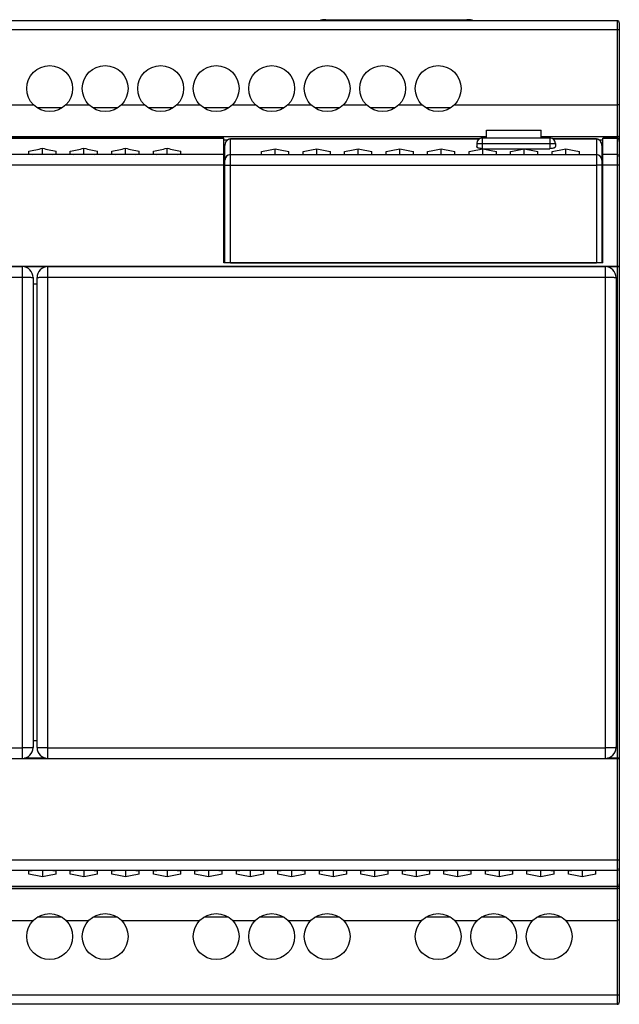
# Model space of a CAD drawing. Extents: x 0 to 420, y 0 to 297.
# Tile 6 of 9: x 214 to 269, y 105 to 195. Entities that reach past the tile are written whole.
import ezdxf

# ---------------------------------------------------------------- set-up
doc = ezdxf.new("R2010")
doc.units = 0
doc.header["$LTSCALE"] = 23.1
doc.layers.get('0').update_dxf_attribs({"linetype": 'CONTINUOUS'})
for name, color, linetype in [('02___PRT_ALL_AXES', 7, 'CONTINUOUS'), ('CHANFREINS', 7, 'CONTINUOUS'), ('CONGES', 7, 'CONTINUOUS')]:
    doc.layers.add(name, color=color, linetype=linetype)

msp = doc.modelspace()

# ---------------------------------------------------------------- linework, layer by layer
at = {"color": 7, "linetype": 'CONTINUOUS'}
for p, q in [((244.111, 194.71), (252.111, 194.71)), ((232.311, 172.46), (232.311, 183.863)), ((267.011, 172.46), (267.011, 183.863)), ((215.711, 182.36), (215.711, 182.944)), ((219.511, 182.36), (219.511, 182.944)), ((223.311, 182.36), (223.311, 182.944)), ((227.111, 182.36), (227.111, 182.944)), ((232.311, 183.718), (232.669, 183.718)), ((237.011, 182.37), (237.011, 182.904)), ((240.811, 182.37), (240.811, 182.904)), ((244.611, 182.37), (244.611, 182.904)), ((248.411, 182.37), (248.411, 182.904)), ((252.211, 182.37), (252.211, 182.904)), ((256.011, 182.904), (259.811, 182.904)), ((256.011, 182.37), (256.011, 182.904)), ((259.811, 182.37), (259.811, 182.904)), ((263.611, 182.37), (263.611, 182.904)), ((266.652, 183.718), (267.011, 183.718)), ((232.311, 182.36), (144.111, 182.36)), ((214.461, 182.403), (214.461, 182.691)), ((216.961, 182.403), (216.961, 182.691)), ((218.261, 182.403), (218.261, 182.691)), ((220.761, 182.403), (220.761, 182.691)), ((222.061, 182.403), (222.061, 182.691)), ((224.561, 182.403), (224.561, 182.691)), ((225.861, 182.403), (225.861, 182.691)), ((228.361, 182.403), (228.361, 182.691)), ((235.761, 182.393), (235.761, 182.662)), ((238.261, 182.393), (238.261, 182.662)), ((239.561, 182.393), (239.561, 182.662)), ((242.061, 182.393), (242.061, 182.662)), ((243.361, 182.393), (243.361, 182.662)), ((245.861, 182.393), (245.861, 182.662)), ((247.161, 182.393), (247.161, 182.662)), ((249.661, 182.393), (249.661, 182.662)), ((250.961, 182.393), (250.961, 182.662)), ((253.461, 182.393), (253.461, 182.662)), ((254.761, 182.393), (254.761, 182.662)), ((257.261, 182.393), (257.261, 182.662)), ((258.561, 182.393), (258.561, 182.662)), ((261.061, 182.393), (261.061, 182.662)), ((262.361, 182.393), (262.361, 182.662)), ((264.861, 182.393), (264.861, 182.662)), ((268.311, 182.36), (267.011, 182.36)), ((144.961, 172.11), (213.861, 172.11)), ((216.211, 172.11), (267.211, 172.11)), ((267.011, 172.46), (232.311, 172.46)), ((214.861, 171.11), (214.861, 128.11)), ((215.211, 128.11), (215.211, 171.11)), ((268.211, 171.11), (268.211, 128.11)), ((144.961, 127.11), (213.861, 127.11)), ((216.211, 127.11), (267.211, 127.11)), ((214.461, 116.528), (214.461, 116.816)), ((215.711, 116.86), (215.711, 116.276)), ((216.961, 116.528), (216.961, 116.816)), ((218.261, 116.528), (218.261, 116.816)), ((219.511, 116.86), (219.511, 116.276)), ((220.761, 116.528), (220.761, 116.816)), ((222.061, 116.528), (222.061, 116.816)), ((223.311, 116.86), (223.311, 116.276)), ((224.561, 116.528), (224.561, 116.816)), ((225.861, 116.528), (225.861, 116.816)), ((227.111, 116.86), (227.111, 116.276)), ((228.361, 116.528), (228.361, 116.816)), ((229.661, 116.528), (229.661, 116.816)), ((230.911, 116.86), (230.911, 116.276)), ((232.161, 116.528), (232.161, 116.816)), ((233.461, 116.528), (233.461, 116.816)), ((234.711, 116.86), (234.711, 116.276)), ((235.961, 116.528), (235.961, 116.816)), ((237.261, 116.528), (237.261, 116.816)), ((238.511, 116.86), (238.511, 116.276)), ((239.761, 116.528), (239.761, 116.816)), ((241.061, 116.528), (241.061, 116.816)), ((242.311, 116.86), (242.311, 116.276)), ((243.561, 116.528), (243.561, 116.816)), ((244.861, 116.528), (244.861, 116.816)), ((246.111, 116.86), (246.111, 116.276)), ((247.361, 116.528), (247.361, 116.816)), ((248.661, 116.528), (248.661, 116.816)), ((249.911, 116.86), (249.911, 116.276)), ((251.161, 116.528), (251.161, 116.816)), ((252.461, 116.528), (252.461, 116.816)), ((253.711, 116.86), (253.711, 116.276)), ((254.961, 116.528), (254.961, 116.816)), ((256.261, 116.528), (256.261, 116.816)), ((257.511, 116.86), (257.511, 116.276)), ((258.761, 116.528), (258.761, 116.816)), ((260.061, 116.528), (260.061, 116.816)), ((261.311, 116.86), (261.311, 116.276)), ((262.561, 116.528), (262.561, 116.816)), ((263.861, 116.528), (263.861, 116.816)), ((265.111, 116.86), (265.111, 116.276)), ((266.361, 116.528), (266.361, 116.816))]:
    msp.add_line(p, q, dxfattribs=at)
at = {"color": 9, "linetype": 'CONTINUOUS'}
for p, q in [((232.311, 183.844), (144.111, 183.844)), ((268.311, 183.844), (267.011, 183.844)), ((232.311, 181.412), (144.111, 181.412)), ((268.311, 181.412), (267.011, 181.412)), ((213.861, 172.11), (213.861, 127.11)), ((216.211, 127.11), (216.211, 172.11)), ((267.211, 172.11), (267.211, 127.11)), ((144.961, 171.152), (213.861, 171.152)), ((216.211, 171.152), (267.211, 171.152)), ((144.961, 128.067), (213.861, 128.067)), ((216.211, 128.067), (267.211, 128.067))]:
    msp.add_line(p, q, dxfattribs=at)
at = {"color": 7, "linetype": 'CONTINUOUS'}
for centre, radius, start, end in [((241.661, 192.71), 2, 90, 108.08192), ((254.561, 192.71), 2, 71.91808, 90), ((213.861, 171.11), 1, 0, 90), ((216.211, 171.11), 1, 90, 180), ((267.211, 171.11), 1, 0, 90), ((213.861, 128.11), 1, 270, 360), ((216.211, 128.11), 1, 180, 270), ((267.211, 128.11), 1, 270, 360)]:
    msp.add_arc(centre, radius, start, end, dxfattribs=at)
for centre, major_axis, ratio, start_param, end_param in [((210.514, 190.36), (13.856, 0), 0.57735, -1.281961, -1.186349), ((220.908, 190.36), (13.856, 0), 0.57735, -1.955244, -1.859632), ((214.314, 190.36), (13.856, 0), 0.57735, -1.281961, -1.186349), ((224.708, 190.36), (13.856, 0), 0.57735, -1.955244, -1.859632), ((218.114, 190.36), (13.856, 0), 0.57735, -1.281961, -1.186349), ((228.508, 190.36), (13.856, 0), 0.57735, -1.955244, -1.859632), ((221.914, 190.36), (13.856, 0), 0.57735, -1.281961, -1.186349), ((232.308, 190.36), (13.856, 0), 0.57735, -1.955244, -1.859632), ((231.984, 190.36), (13.866, 0), 0.57694, -1.294959, -1.199847), ((242.034, 190.36), (13.856, 0), 0.57735, -1.941745, -1.846567), ((235.784, 190.36), (13.866, 0), 0.57694, -1.294959, -1.199847), ((245.834, 190.36), (13.856, 0), 0.57735, -1.941745, -1.846567), ((239.584, 190.36), (13.866, 0), 0.57694, -1.294959, -1.199847), ((249.634, 190.36), (13.856, 0), 0.57735, -1.941745, -1.846567), ((243.384, 190.36), (13.866, 0), 0.57694, -1.294959, -1.199847), ((253.434, 190.36), (13.856, 0), 0.57735, -1.941745, -1.846567), ((247.184, 190.36), (13.866, 0), 0.57694, -1.294959, -1.199847), ((257.234, 190.36), (13.856, 0), 0.57735, -1.941745, -1.846567), ((250.984, 190.36), (13.866, 0), 0.57694, -1.294959, -1.199847), ((261.034, 190.36), (13.856, 0), 0.57735, -1.941745, -1.846567), ((254.784, 190.36), (13.866, 0), 0.57694, -1.294959, -1.199847), ((264.834, 190.36), (13.856, 0), 0.57735, -1.941745, -1.846567), ((258.584, 190.36), (13.866, 0), 0.57694, -1.294959, -1.199847), ((268.634, 190.36), (13.856, 0), 0.57735, -1.941745, -1.846567), ((215.908, 190.36), (13.856, 0), 0.57735, -1.675401, -1.652843), ((215.514, 190.36), (13.856, 0), 0.57735, -1.48875, -1.466192), ((219.708, 190.36), (13.856, 0), 0.57735, -1.675401, -1.652843), ((219.314, 190.36), (13.856, 0), 0.57735, -1.48875, -1.466192), ((223.508, 190.36), (13.856, 0), 0.57735, -1.675401, -1.652843), ((223.114, 190.36), (13.856, 0), 0.57735, -1.48875, -1.466192), ((227.308, 190.36), (13.856, 0), 0.57735, -1.675401, -1.652843), ((226.914, 190.36), (13.856, 0), 0.57735, -1.48875, -1.466192), ((237.035, 190.36), (13.856, 0), 0.57735, -1.66289, -1.61774), ((231.984, 190.36), (14.733, 0), 0.57694, -1.226061, -1.222628), ((242.034, 190.36), (14.722, 0), 0.57735, -1.918965, -1.915532), ((236.986, 190.36), (13.866, 0), 0.57694, 4.7593, 4.804418), ((240.835, 190.36), (13.856, 0), 0.57735, -1.66289, -1.61774), ((235.784, 190.36), (14.733, 0), 0.57694, -1.226061, -1.222628), ((245.834, 190.36), (14.722, 0), 0.57735, -1.918965, -1.915532), ((240.786, 190.36), (13.866, 0), 0.57694, 4.7593, 4.804418), ((244.635, 190.36), (13.856, 0), 0.57735, -1.66289, -1.61774), ((239.584, 190.36), (14.733, 0), 0.57694, -1.226061, -1.222628), ((249.634, 190.36), (14.722, 0), 0.57735, -1.918965, -1.915532), ((244.586, 190.36), (13.866, 0), 0.57694, 4.7593, 4.804418), ((248.435, 190.36), (13.856, 0), 0.57735, -1.66289, -1.61774), ((243.384, 190.36), (14.733, 0), 0.57694, -1.226061, -1.222628), ((253.434, 190.36), (14.722, 0), 0.57735, -1.918965, -1.915532), ((248.386, 190.36), (13.866, 0), 0.57694, 4.7593, 4.804418), ((252.235, 190.36), (13.856, 0), 0.57735, -1.66289, -1.61774), ((247.184, 190.36), (14.733, 0), 0.57694, -1.226061, -1.222628), ((257.234, 190.36), (14.722, 0), 0.57735, -1.918965, -1.915532), ((252.186, 190.36), (13.866, 0), 0.57694, 4.7593, 4.804418), ((256.035, 190.36), (13.856, 0), 0.57735, -1.66289, -1.61774), ((250.984, 190.36), (14.733, 0), 0.57694, -1.226061, -1.222628), ((261.034, 190.36), (14.722, 0), 0.57735, -1.918965, -1.915532), ((255.986, 190.36), (13.866, 0), 0.57694, 4.7593, 4.804418), ((259.835, 190.36), (13.856, 0), 0.57735, -1.66289, -1.61774), ((254.784, 190.36), (14.733, 0), 0.57694, -1.226061, -1.222628), ((264.834, 190.36), (14.722, 0), 0.57735, -1.918965, -1.915532), ((259.786, 190.36), (13.866, 0), 0.57694, 4.7593, 4.804418), ((263.635, 190.36), (13.856, 0), 0.57735, -1.66289, -1.61774), ((258.584, 190.36), (14.733, 0), 0.57694, -1.226061, -1.222628), ((268.634, 190.36), (14.722, 0), 0.57735, -1.918965, -1.915532), ((215.908, 108.86), (13.856, 0), 0.57735, 1.652843, 1.675401), ((210.514, 108.86), (13.856, 0), 0.57735, 1.186349, 1.281961), ((220.908, 108.86), (13.856, 0), 0.57735, 1.859632, 1.955244), ((215.514, 108.86), (13.856, 0), 0.57735, 1.466192, 1.48875), ((219.708, 108.86), (13.856, 0), 0.57735, 1.652843, 1.675401), ((214.314, 108.86), (13.856, 0), 0.57735, 1.186349, 1.281961), ((224.708, 108.86), (13.856, 0), 0.57735, 1.859632, 1.955244), ((219.314, 108.86), (13.856, 0), 0.57735, 1.466192, 1.48875), ((223.508, 108.86), (13.856, 0), 0.57735, 1.652843, 1.675401), ((218.114, 108.86), (13.856, 0), 0.57735, 1.186349, 1.281961), ((228.508, 108.86), (13.856, 0), 0.57735, 1.859632, 1.955244), ((223.114, 108.86), (13.856, 0), 0.57735, 1.466192, 1.48875), ((227.308, 108.86), (13.856, 0), 0.57735, 1.652843, 1.675401), ((221.914, 108.86), (13.856, 0), 0.57735, 1.186349, 1.281961), ((232.308, 108.86), (13.856, 0), 0.57735, 1.859632, 1.955244), ((226.914, 108.86), (13.856, 0), 0.57735, 1.466192, 1.48875), ((231.108, 108.86), (13.856, 0), 0.57735, 1.652843, 1.675401), ((225.714, 108.86), (13.856, 0), 0.57735, 1.186349, 1.281961), ((236.108, 108.86), (13.856, 0), 0.57735, 1.859632, 1.955244), ((230.714, 108.86), (13.856, 0), 0.57735, 1.466192, 1.48875), ((234.908, 108.86), (13.856, 0), 0.57735, 1.652843, 1.675401), ((229.514, 108.86), (13.856, 0), 0.57735, 1.186349, 1.281961), ((239.908, 108.86), (13.856, 0), 0.57735, 1.859632, 1.955244), ((234.514, 108.86), (13.856, 0), 0.57735, 1.466192, 1.48875), ((238.708, 108.86), (13.856, 0), 0.57735, 1.652843, 1.675401), ((233.314, 108.86), (13.856, 0), 0.57735, 1.186349, 1.281961), ((243.708, 108.86), (13.856, 0), 0.57735, 1.859632, 1.955244), ((238.314, 108.86), (13.856, 0), 0.57735, 1.466192, 1.48875), ((242.508, 108.86), (13.856, 0), 0.57735, 1.652843, 1.675401), ((237.114, 108.86), (13.856, 0), 0.57735, 1.186349, 1.281961), ((247.508, 108.86), (13.856, 0), 0.57735, 1.859632, 1.955244), ((242.114, 108.86), (13.856, 0), 0.57735, 1.466192, 1.48875), ((246.308, 108.86), (13.856, 0), 0.57735, 1.652843, 1.675401), ((240.914, 108.86), (13.856, 0), 0.57735, 1.186349, 1.281961), ((251.308, 108.86), (13.856, 0), 0.57735, 1.859632, 1.955244), ((245.914, 108.86), (13.856, 0), 0.57735, 1.466192, 1.48875), ((250.108, 108.86), (13.856, 0), 0.57735, 1.652843, 1.675401), ((244.714, 108.86), (13.856, 0), 0.57735, 1.186349, 1.281961), ((255.108, 108.86), (13.856, 0), 0.57735, 1.859632, 1.955244), ((249.714, 108.86), (13.856, 0), 0.57735, 1.466192, 1.48875), ((253.908, 108.86), (13.856, 0), 0.57735, 1.652843, 1.675401), ((248.514, 108.86), (13.856, 0), 0.57735, 1.186349, 1.281961), ((258.908, 108.86), (13.856, 0), 0.57735, 1.859632, 1.955244), ((253.514, 108.86), (13.856, 0), 0.57735, 1.466192, 1.48875), ((257.708, 108.86), (13.856, 0), 0.57735, 1.652843, 1.675401), ((252.314, 108.86), (13.856, 0), 0.57735, 1.186349, 1.281961), ((262.708, 108.86), (13.856, 0), 0.57735, 1.859632, 1.955244), ((257.314, 108.86), (13.856, 0), 0.57735, 1.466192, 1.48875), ((261.508, 108.86), (13.856, 0), 0.57735, 1.652843, 1.675401), ((256.114, 108.86), (13.856, 0), 0.57735, 1.186349, 1.281961), ((266.508, 108.86), (13.856, 0), 0.57735, 1.859632, 1.955244), ((261.114, 108.86), (13.856, 0), 0.57735, 1.466192, 1.48875), ((265.308, 108.86), (13.856, 0), 0.57735, 1.652843, 1.675401), ((259.914, 108.86), (13.856, 0), 0.57735, 1.186349, 1.281961), ((270.308, 108.86), (13.856, 0), 0.57735, 1.859632, 1.955244)]:
    msp.add_ellipse(centre, major_axis=major_axis, ratio=ratio, start_param=start_param, end_param=end_param, dxfattribs=at)
at = {"color": 9, "linetype": 'CONTINUOUS'}
for points, knots in [([(213.861, 171.152), (213.926, 171.152), (214.053, 171.152), (214.238, 171.149), (214.409, 171.145), (214.559, 171.14), (214.668, 171.135), (214.74, 171.13), (214.782, 171.126), (214.814, 171.123), (214.839, 171.119), (214.852, 171.115), (214.861, 171.112), (214.861, 171.11)], [0, 0, 0, 0, 0.194273, 0.381455, 0.553789, 0.704879, 0.82903, 0.879427, 0.921426, 0.95462, 0.978707, 0.993643, 1, 1, 1, 1]), ([(215.211, 171.11), (215.211, 171.112), (215.219, 171.115), (215.232, 171.119), (215.257, 171.123), (215.29, 171.126), (215.332, 171.13), (215.404, 171.135), (215.513, 171.14), (215.662, 171.145), (215.833, 171.149), (216.018, 171.152), (216.146, 171.152), (216.211, 171.152)], [0, 0, 0, 0, 0.006352, 0.021277, 0.045378, 0.078568, 0.120545, 0.170958, 0.295071, 0.446211, 0.618532, 0.805614, 1, 1, 1, 1]), ([(267.211, 171.152), (267.276, 171.152), (267.403, 171.152), (267.589, 171.149), (267.759, 171.145), (267.909, 171.14), (268.018, 171.135), (268.09, 171.13), (268.132, 171.126), (268.164, 171.123), (268.189, 171.119), (268.202, 171.115), (268.211, 171.112), (268.211, 171.11)], [0, 0, 0, 0, 0.194375, 0.381443, 0.553767, 0.704912, 0.829028, 0.879442, 0.921422, 0.954617, 0.978719, 0.993647, 1, 1, 1, 1]), ([(214.861, 128.11), (214.861, 128.107), (214.852, 128.104), (214.839, 128.101), (214.814, 128.097), (214.782, 128.093), (214.74, 128.089), (214.668, 128.084), (214.559, 128.079), (214.409, 128.074), (214.238, 128.07), (214.053, 128.068), (213.926, 128.067), (213.861, 128.067)], [0, 0, 0, 0, 0.006357, 0.021293, 0.04538, 0.078574, 0.120573, 0.17097, 0.295121, 0.446211, 0.618545, 0.805727, 1, 1, 1, 1]), ([(216.211, 128.067), (216.146, 128.067), (216.018, 128.068), (215.833, 128.07), (215.662, 128.074), (215.513, 128.079), (215.404, 128.084), (215.332, 128.089), (215.29, 128.093), (215.257, 128.097), (215.232, 128.101), (215.219, 128.104), (215.211, 128.107), (215.211, 128.11)], [0, 0, 0, 0, 0.194384, 0.381461, 0.55378, 0.70492, 0.829034, 0.879446, 0.921425, 0.954618, 0.97872, 0.993647, 1, 1, 1, 1]), ([(268.211, 128.11), (268.211, 128.107), (268.202, 128.104), (268.189, 128.101), (268.164, 128.097), (268.132, 128.093), (268.09, 128.089), (268.018, 128.084), (267.909, 128.079), (267.759, 128.074), (267.589, 128.07), (267.403, 128.068), (267.276, 128.067), (267.211, 128.067)], [0, 0, 0, 0, 0.006353, 0.021281, 0.045383, 0.078578, 0.120558, 0.170972, 0.295088, 0.446233, 0.618557, 0.805625, 1, 1, 1, 1])]:
    msp.add_open_spline(points, degree=3, knots=knots, dxfattribs=at)
at = {"layer": '02___PRT_ALL_AXES', "color": 9, "linetype": 'CONTINUOUS'}
for p, q in [((202.617, 186.926), (214.884, 186.926)), ((217.507, 186.648), (215.235, 186.648)), ((217.857, 186.926), (219.964, 186.926)), ((222.587, 186.648), (220.315, 186.648)), ((222.937, 186.926), (225.044, 186.926)), ((227.667, 186.648), (225.395, 186.648)), ((228.017, 186.926), (230.124, 186.926)), ((232.747, 186.648), (230.475, 186.648)), ((233.097, 186.926), (235.204, 186.926)), ((237.827, 186.648), (235.555, 186.648)), ((238.177, 186.926), (240.284, 186.926)), ((242.907, 186.648), (240.635, 186.648)), ((243.257, 186.926), (245.364, 186.926)), ((247.987, 186.648), (245.715, 186.648)), ((248.337, 186.926), (250.444, 186.926)), ((253.067, 186.648), (250.795, 186.648)), ((212.777, 112.293), (214.884, 112.293)), ((217.507, 112.571), (215.235, 112.571)), ((217.857, 112.293), (219.964, 112.293)), ((222.587, 112.571), (220.315, 112.571)), ((222.937, 112.293), (230.124, 112.293)), ((232.747, 112.571), (230.475, 112.571)), ((233.097, 112.293), (235.204, 112.293)), ((237.827, 112.571), (235.555, 112.571)), ((238.177, 112.293), (240.284, 112.293)), ((242.907, 112.571), (240.635, 112.571)), ((243.257, 112.293), (250.444, 112.293)), ((253.067, 112.571), (250.795, 112.571)), ((253.417, 112.293), (255.524, 112.293)), ((258.147, 112.571), (255.875, 112.571)), ((258.497, 112.293), (260.604, 112.293)), ((263.227, 112.571), (260.955, 112.571))]:
    msp.add_line(p, q, dxfattribs=at)
at = {"layer": '02___PRT_ALL_AXES', "color": 7, "linetype": 'CONTINUOUS'}
for p, q in [((232.411, 180.76), (232.311, 180.76)), ((215.211, 170.51), (214.861, 170.51)), ((215.211, 128.71), (214.861, 128.71))]:
    msp.add_line(p, q, dxfattribs=at)
for centre in [(216.371, 188.41), (221.451, 188.41), (226.531, 188.41), (231.611, 188.41), (236.691, 188.41), (241.771, 188.41), (246.851, 188.41), (251.931, 188.41), (216.371, 110.81), (221.451, 110.81), (231.611, 110.81), (236.691, 110.81), (241.771, 110.81), (251.931, 110.81), (257.011, 110.81), (262.091, 110.81)]:
    msp.add_circle(centre, 2.1, dxfattribs=at)
at = {"layer": 'CHANFREINS', "color": 7, "linetype": 'CONTINUOUS'}
for p, q in [((241.661, 194.71), (244.111, 194.71)), ((243.611, 194.61), (243.611, 194.71)), ((244.111, 194.61), (244.111, 194.71)), ((252.111, 194.71), (252.111, 194.61)), ((252.111, 194.71), (254.561, 194.71)), ((252.611, 194.71), (252.611, 194.61))]:
    msp.add_line(p, q, dxfattribs=at)
at = {"layer": 'CONGES', "color": 7, "linetype": 'CONTINUOUS'}
for p, q in [((268.311, 194.61), (144.111, 194.61)), ((268.511, 194.41), (268.511, 104.81)), ((232.311, 183.863), (144.111, 183.863)), ((255.961, 183.886), (262.161, 183.886)), ((256.361, 183.886), (256.361, 184.612)), ((256.361, 183.91), (261.361, 183.91)), ((261.361, 183.886), (261.361, 184.612)), ((268.311, 183.863), (267.011, 183.863)), ((232.411, 172.46), (232.411, 183.212)), ((255.668, 183.792), (232.911, 183.792)), ((255.461, 183.386), (255.461, 183.118)), ((255.961, 182.904), (256.011, 182.904)), ((259.811, 182.904), (262.161, 182.904)), ((266.411, 183.792), (262.453, 183.792)), ((262.661, 183.386), (262.661, 183.118)), ((266.911, 183.212), (266.911, 172.46)), ((232.311, 182.36), (144.111, 182.36)), ((232.911, 182.36), (266.411, 182.36)), ((268.311, 182.36), (267.011, 182.36)), ((232.911, 172.46), (266.411, 172.46)), ((268.311, 116.86), (144.111, 116.86)), ((268.311, 115.357), (144.111, 115.357)), ((268.311, 104.61), (144.111, 104.61))]:
    msp.add_line(p, q, dxfattribs=at)
at = {"layer": 'CONGES', "color": 9, "linetype": 'CONTINUOUS'}
for p, q in [((268.311, 193.783), (144.111, 193.783)), ((268.311, 194.61), (268.311, 104.61)), ((253.417, 186.926), (268.311, 186.926)), ((144.111, 184.025), (256.361, 184.025)), ((255.961, 183.886), (255.961, 182.904)), ((256.361, 184.612), (261.361, 184.612)), ((261.361, 184.025), (268.311, 184.025)), ((262.161, 183.886), (262.161, 182.904)), ((232.911, 183.775), (232.911, 183.792)), ((232.911, 172.46), (232.911, 183.775)), ((255.647, 183.775), (232.911, 183.775)), ((255.461, 183.386), (262.661, 183.386)), ((266.411, 183.775), (262.475, 183.775)), ((266.411, 183.792), (266.411, 172.46)), ((232.911, 181.412), (266.411, 181.412)), ((268.311, 172.136), (144.111, 172.136)), ((215.992, 172.083), (214.075, 172.083)), ((268.511, 172.083), (267.43, 172.083)), ((268.311, 127.083), (144.111, 127.083)), ((215.992, 127.136), (214.075, 127.136)), ((268.511, 127.136), (267.43, 127.136)), ((268.311, 117.807), (144.111, 117.807)), ((268.311, 115.375), (144.111, 115.375)), ((144.111, 115.194), (268.311, 115.194)), ((263.577, 112.293), (268.311, 112.293)), ((268.311, 105.436), (144.111, 105.436))]:
    msp.add_line(p, q, dxfattribs=at)
at = {"layer": 'CONGES', "color": 7, "linetype": 'CONTINUOUS'}
for points in [[(268.511, 183.572), (268.509, 183.616), (268.5, 183.668), (268.486, 183.716), (268.466, 183.76), (268.439, 183.799), (268.406, 183.83), (268.367, 183.852), (268.325, 183.862), (268.311, 183.863)], [(232.911, 183.792), (232.856, 183.789), (232.784, 183.773), (232.713, 183.745), (232.645, 183.703), (232.583, 183.65), (232.528, 183.585), (232.482, 183.511), (232.447, 183.427), (232.422, 183.336), (232.411, 183.239), (232.411, 183.211)], [(266.911, 183.212), (266.91, 183.231), (266.901, 183.328), (266.878, 183.419), (266.843, 183.503), (266.798, 183.578), (266.744, 183.644), (266.683, 183.699), (266.616, 183.741), (266.545, 183.771), (266.472, 183.788), (266.411, 183.792)], [(268.311, 115.357), (268.327, 115.357), (268.369, 115.368), (268.407, 115.39), (268.439, 115.421), (268.466, 115.459), (268.486, 115.503), (268.5, 115.551), (268.508, 115.602), (268.511, 115.647)]]:
    msp.add_lwpolyline(points, dxfattribs=at)
for centre, radius, start, end in [((268.311, 194.41), 0.2, 0, 90), ((255.961, 183.386), 0.5, 90, 180), ((262.161, 183.386), 0.5, 0, 90), ((232.911, 181.86), 0.5, 90, 180), ((266.411, 181.86), 0.5, 0, 90), ((268.311, 182.16), 0.2, 0, 90), ((268.311, 117.06), 0.2, 270, 360), ((268.311, 104.81), 0.2, 270, 360)]:
    msp.add_arc(centre, radius, start, end, dxfattribs=at)
at = {"layer": 'CONGES', "color": 9, "linetype": 'CONTINUOUS'}
for centre, radius, start, end in [((233.037, 183.212), 0.626, 174.06421, 179.99146), ((233.039, 183.212), 0.628, 170.39581, 174.06787)]:
    msp.add_arc(centre, radius, start, end, dxfattribs=at)
for points, knots in [([(268.511, 193.748), (268.511, 193.755), (268.485, 193.767), (268.447, 193.775), (268.383, 193.782), (268.336, 193.783), (268.311, 193.783)], [0, 0, 0, 0, 0.097752, 0.314042, 0.630323, 1, 1, 1, 1]), ([(268.511, 186.891), (268.511, 186.898), (268.485, 186.91), (268.447, 186.917), (268.383, 186.925), (268.336, 186.926), (268.311, 186.926)], [0, 0, 0, 0, 0.097752, 0.314042, 0.630323, 1, 1, 1, 1]), ([(268.411, 184.013), (268.403, 184.015), (268.37, 184.023), (268.336, 184.025), (268.311, 184.025)], [0, 0, 0, 0, 0.239407, 1, 1, 1, 1]), ([(268.311, 183.844), (268.342, 183.844), (268.404, 183.823), (268.467, 183.752), (268.503, 183.665), (268.511, 183.603), (268.511, 183.572)], [0, 0, 0, 0, 0.249782, 0.500123, 0.750219, 1, 1, 1, 1]), ([(268.511, 183.933), (268.511, 183.941), (268.503, 183.965), (268.466, 183.995), (268.431, 184.008), (268.411, 184.013)], [0, 0, 0, 0, 0.183448, 0.532961, 1, 1, 1, 1]), ([(232.911, 183.775), (232.85, 183.775), (232.728, 183.749), (232.575, 183.643), (232.467, 183.493), (232.43, 183.376), (232.42, 183.316)], [0, 0, 0, 0, 0.250184, 0.500191, 0.75006, 1, 1, 1, 1]), ([(266.911, 183.212), (266.911, 183.281), (266.888, 183.42), (266.785, 183.605), (266.62, 183.741), (266.48, 183.775), (266.411, 183.775)], [0, 0, 0, 0, 0.249934, 0.49989, 0.749913, 1, 1, 1, 1]), ([(232.411, 181.386), (232.411, 181.387), (232.415, 181.389), (232.422, 181.391), (232.434, 181.394), (232.459, 181.397), (232.5, 181.401), (232.562, 181.405), (232.636, 181.408), (232.722, 181.41), (232.814, 181.412), (232.878, 181.412), (232.911, 181.412)], [0, 0, 0, 0, 0.007007, 0.022207, 0.046429, 0.079689, 0.172082, 0.296123, 0.447019, 0.619102, 0.806017, 1, 1, 1, 1]), ([(266.911, 181.386), (266.911, 181.387), (266.907, 181.389), (266.9, 181.391), (266.888, 181.394), (266.863, 181.397), (266.821, 181.401), (266.76, 181.405), (266.685, 181.408), (266.6, 181.41), (266.507, 181.412), (266.443, 181.412), (266.411, 181.412)], [0, 0, 0, 0, 0.007007, 0.022207, 0.046429, 0.079689, 0.172082, 0.296123, 0.447019, 0.619102, 0.806017, 1, 1, 1, 1]), ([(268.511, 181.401), (268.511, 181.403), (268.503, 181.404), (268.494, 181.406), (268.475, 181.407), (268.451, 181.409), (268.42, 181.41), (268.373, 181.412), (268.336, 181.412), (268.311, 181.412)], [0, 0, 0, 0, 0.021826, 0.079298, 0.171547, 0.295581, 0.446594, 0.619418, 1, 1, 1, 1]), ([(268.511, 172.125), (268.511, 172.127), (268.503, 172.128), (268.494, 172.13), (268.475, 172.131), (268.451, 172.133), (268.42, 172.134), (268.373, 172.135), (268.336, 172.136), (268.311, 172.136)], [0, 0, 0, 0, 0.021826, 0.079298, 0.171547, 0.295581, 0.446594, 0.619418, 1, 1, 1, 1]), ([(268.511, 127.094), (268.511, 127.092), (268.503, 127.091), (268.494, 127.089), (268.475, 127.088), (268.451, 127.086), (268.42, 127.085), (268.373, 127.084), (268.336, 127.083), (268.311, 127.083)], [0, 0, 0, 0, 0.021826, 0.079298, 0.171547, 0.295581, 0.446594, 0.619418, 1, 1, 1, 1]), ([(268.511, 117.818), (268.511, 117.816), (268.503, 117.815), (268.494, 117.813), (268.475, 117.812), (268.451, 117.81), (268.42, 117.809), (268.373, 117.808), (268.336, 117.807), (268.311, 117.807)], [0, 0, 0, 0, 0.021826, 0.079298, 0.171547, 0.295581, 0.446594, 0.619418, 1, 1, 1, 1]), ([(268.511, 115.647), (268.511, 115.616), (268.503, 115.554), (268.467, 115.468), (268.404, 115.397), (268.342, 115.375), (268.311, 115.375)], [0, 0, 0, 0, 0.249719, 0.49975, 0.750107, 1, 1, 1, 1]), ([(268.411, 115.206), (268.403, 115.204), (268.37, 115.197), (268.336, 115.194), (268.311, 115.194)], [0, 0, 0, 0, 0.239407, 1, 1, 1, 1]), ([(268.511, 115.286), (268.511, 115.278), (268.503, 115.254), (268.466, 115.224), (268.431, 115.211), (268.411, 115.206)], [0, 0, 0, 0, 0.183448, 0.532961, 1, 1, 1, 1]), ([(268.511, 112.328), (268.511, 112.321), (268.485, 112.309), (268.447, 112.302), (268.383, 112.294), (268.336, 112.293), (268.311, 112.293)], [0, 0, 0, 0, 0.097752, 0.314042, 0.630323, 1, 1, 1, 1]), ([(268.511, 105.471), (268.511, 105.464), (268.485, 105.452), (268.447, 105.444), (268.383, 105.437), (268.336, 105.436), (268.311, 105.436)], [0, 0, 0, 0, 0.097752, 0.314042, 0.630323, 1, 1, 1, 1])]:
    msp.add_open_spline(points, degree=3, knots=knots, dxfattribs=at)
at = {"layer": 'CONGES', "color": 7, "linetype": 'CONTINUOUS'}
for points, knots in [([(255.961, 182.904), (255.894, 182.904), (255.771, 182.913), (255.629, 182.949), (255.541, 182.994), (255.496, 183.031), (255.467, 183.073), (255.461, 183.103), (255.461, 183.118)], [0, 0, 0, 0, 0.340771, 0.629799, 0.746036, 0.843245, 0.925473, 1, 1, 1, 1]), ([(262.661, 183.118), (262.661, 183.103), (262.654, 183.073), (262.626, 183.031), (262.581, 182.994), (262.493, 182.949), (262.35, 182.913), (262.227, 182.904), (262.161, 182.904)], [0, 0, 0, 0, 0.074527, 0.156754, 0.253961, 0.370197, 0.659229, 1, 1, 1, 1])]:
    msp.add_open_spline(points, degree=3, knots=knots, dxfattribs=at)

doc.saveas('drawing.dxf')
